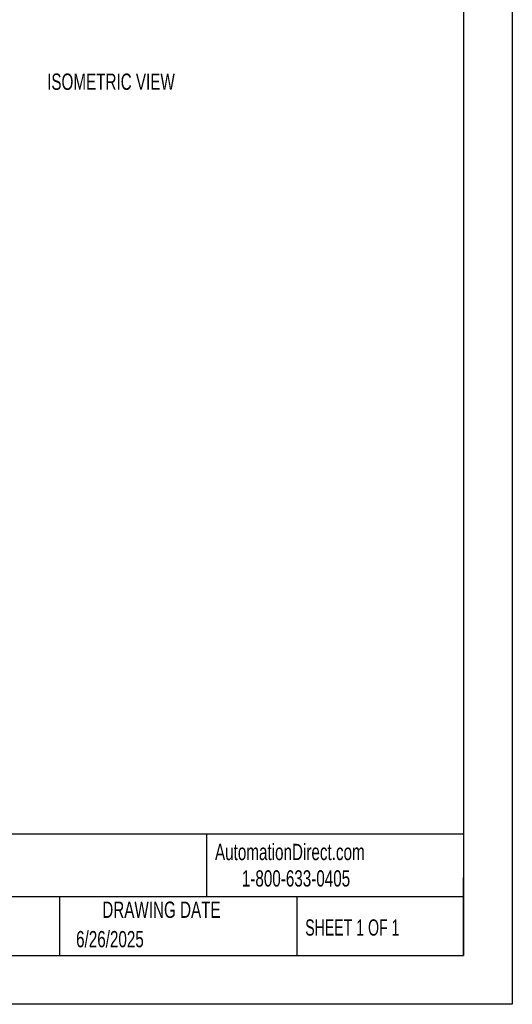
# Model space of a CAD drawing. Header units: millimetres. Extents: x 0 to 559, y 0 to 432.
# Tile 31 of 47: x 431 to 559, y 0 to 256. Entities that reach past the tile are written whole.
import ezdxf

# ---------------------------------------------------------------- set-up
doc = ezdxf.new("R2010")
doc.units = ezdxf.units.MM
doc.header["$LTSCALE"] = 2
doc.layers.add('DIMENSIONS', color=140, linetype='Continuous', lineweight=25)
doc.layers.add('TEXT', color=140, linetype='Continuous', lineweight=25)
doc.styles.add('SLDTEXTSTYLE0', font='TXT', dxfattribs={"width": 0.7})
doc.styles.add('SLDTEXTSTYLE1', font='TXT', dxfattribs={"width": 0.65})

msp = doc.modelspace()

# ---------------------------------------------------------------- linework, layer by layer
at = {"color": 7, "linetype": 'Continuous'}
for p, q in [((558.80494, 431.805348), (558.80494, 0.005348)), ((558.80494, 0.005348), (0.00494, 0.005348))]:
    msp.add_line(p, q, dxfattribs=at)
at = {"layer": 'TEXT'}
for p, q in [((546.1, 419.1), (546.1, 12.7)), ((546.1, 44.252215), (12.7, 44.252215)), ((479.150755, 44.252215), (479.150755, 27.94)), ((546.1, 12.7), (546.1, 33.02)), ((546.1, 27.94), (12.7, 27.94)), ((440.931025, 27.94), (440.931025, 12.7)), ((502.697498, 27.94), (502.697498, 12.7)), ((12.7, 12.7), (546.1, 12.7))]:
    msp.add_line(p, q, dxfattribs=at)

# ---------------------------------------------------------------- texts
at = {"color": 179, "linetype": 'Continuous', "lineweight": 18, "char_height": 4.23333333, "attachment_point": 1, "style": 'SLDTEXTSTYLE0'}
for s, insert in [('AutomationDirect.com', (481.389918, 41.753063)), ('1-800-633-0405', (488.38316, 34.874048))]:
    msp.add_mtext(s, dxfattribs=dict(at, insert=insert))
at = {"layer": 'DIMENSIONS', "insert": (437.68738, 242.124197), "char_height": 4.23333333, "attachment_point": 1, "style": 'SLDTEXTSTYLE0'}
msp.add_mtext('ISOMETRIC VIEW', dxfattribs=at)
at = {"layer": 'TEXT'}
for s, insert, char_height, attachment_point, style in [('DRAWING DATE', (467.450617, 26.727988), 4.23333333, 2, 'SLDTEXTSTYLE0'), ('SHEET 1 OF 1', (504.882571, 22.102981), 4.23333333, 1, 'SLDTEXTSTYLE1'), ('6/26/2025', (445.225617, 19.073562), 4.2333333, 1, 'SLDTEXTSTYLE0')]:
    msp.add_mtext(s, dxfattribs=dict(at, insert=insert, char_height=char_height, attachment_point=attachment_point, style=style))

doc.saveas('drawing.dxf')
